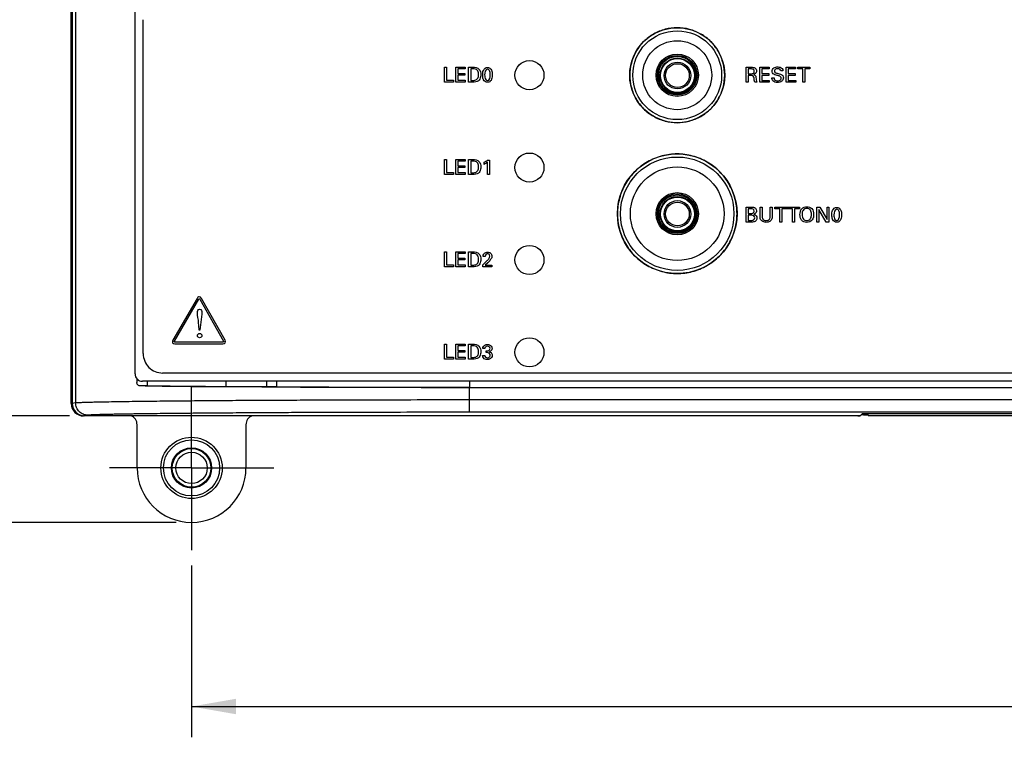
# Model space of a CAD drawing. Header units: inches. Extents: x 0 to 34, y 0 to 22.
# Tile 3 of 19: x 7.7 to 11.7, y 9.2 to 12.1. Entities that reach past the tile are written whole.
import ezdxf

# ---------------------------------------------------------------- set-up
doc = ezdxf.new("R2010")
doc.units = ezdxf.units.IN
doc.header["$LTSCALE"] = 1.87
doc.header["$MEASUREMENT"] = 0
doc.linetypes.add('CENTER', pattern=[0.6, 0.375, -0.075, 0.075, -0.075])
doc.layers.get('0').update_dxf_attribs({"linetype": 'CONTINUOUS'})
doc.layers.add('02___PRT_ALL_AXES', color=7, linetype='CONTINUOUS')
doc.layers.add('DIMENSIONS', color=7, linetype='CONTINUOUS')
doc.styles.get("Standard").update_dxf_attribs({"font": 'txt', "width": 0.8})
doc.dimstyles.new('DIMSTYLE_1', dxfattribs={"dimtxt": 0.125, "dimasz": 0.18, "dimexe": 0.125, "dimexo": 0.0625, "dimgap": 0.0625, "dimtad": 0, "dimtih": 1, "dimtoh": 1, "dimdec": 3, "dimzin": 4, "dimdsep": 46, "dimtxsty": 'STANDARD', "dimblk": '_FILLED', "dimblk1": '_FILLED', "dimblk2": '_FILLED', "dimcen": 0.09, "dimadec": 0, "dimazin": 0, "dimtp": 0.001, "dimtm": 0.001, "dimtfac": 1, "dimtdec": 3, "dimtofl": 0, "dimtmove": 0, "dimatfit": 3, "dimldrblk": '_FILLED', "dimfxl": 1, "dimtolj": 1, "dimtzin": 4, "dimarcsym": 0})

# ---------------------------------------------------------------- blocks, each defined once
blk = doc.blocks.new('_FILLED')
at = {"color": 0, "linetype": 'BYBLOCK'}
blk.add_solid([(0, 0), (-1, 0.174), (-1, -0.174)], dxfattribs=at)
blk = doc.blocks.new('*D3')
at = {"layer": 'DIMENSIONS', "color": 2, "linetype": 'CONTINUOUS'}
for p, q in [((8.4334, 12.9056), (7.0204, 12.9056)), ((7.1454, 12.9056), (7.1454, 11.8307)), ((7.1454, 10.5058), (7.1454, 11.3932)), ((7.8876, 10.5058), (7.0204, 10.5058))]:
    blk.add_line(p, q, dxfattribs=at)
at = {"layer": 'DIMENSIONS', "color": 2, "linetype": 'CONTINUOUS', "xscale": 0.18, "yscale": 0.18, "zscale": 0.18}
for p, rotation in [((7.1454, 12.9056), 90), ((7.1454, 10.5058), 270)]:
    blk.add_blockref('_FILLED', p, dxfattribs=dict(at, rotation=rotation))
at = {"layer": 'DIMENSIONS', "color": 2, "linetype": 'CONTINUOUS', "insert": (7.0454, 11.7682), "char_height": 0.125, "width": 0.7, "attachment_point": 2, "line_spacing_factor": 0.9}
blk.add_mtext('2.400\\P[60.96]', dxfattribs=at)
blk = doc.blocks.new('*D4')
at = {"layer": 'DIMENSIONS', "color": 2, "linetype": 'CONTINUOUS'}
for p, q in [((8.3835, 9.898), (8.3835, 9.2004)), ((18.1275, 9.898), (18.1275, 9.2004)), ((8.3835, 9.3254), (12.5305, 9.3254)), ((18.1275, 9.3254), (13.9805, 9.3254))]:
    blk.add_line(p, q, dxfattribs=at)
at = {"layer": 'DIMENSIONS', "color": 2, "linetype": 'CONTINUOUS', "xscale": 0.18, "yscale": 0.18, "zscale": 0.18, "rotation": 180}
blk.add_blockref('_FILLED', (8.3835, 9.3254), dxfattribs=at)
at = {"layer": 'DIMENSIONS', "color": 2, "linetype": 'CONTINUOUS', "xscale": 0.18, "yscale": 0.18, "zscale": 0.18}
blk.add_blockref('_FILLED', (18.1275, 9.3254), dxfattribs=at)
at = {"layer": 'DIMENSIONS', "color": 2, "linetype": 'CONTINUOUS', "insert": (13.2555, 9.3879), "char_height": 0.125, "width": 1.325, "attachment_point": 2, "line_spacing_factor": 0.9}
blk.add_mtext('9.744{\\Ftxt.shx;\\W1.000000;\\H0.125000; }[247.5]', dxfattribs=at)
blk = doc.blocks.new('*D5')
at = {"layer": 'DIMENSIONS', "color": 2, "linetype": 'CONTINUOUS'}
for p, q in [((8.5322, 12.9056), (6.2704, 12.9056)), ((6.3954, 12.9056), (6.3954, 11.455)), ((6.3954, 10.0731), (6.3954, 11.0175)), ((8.321, 10.0731), (6.2704, 10.0731))]:
    blk.add_line(p, q, dxfattribs=at)
at = {"layer": 'DIMENSIONS', "color": 2, "linetype": 'CONTINUOUS', "xscale": 0.18, "yscale": 0.18, "zscale": 0.18}
for p, rotation in [((6.3954, 12.9056), 90), ((6.3954, 10.0731), 270)]:
    blk.add_blockref('_FILLED', p, dxfattribs=dict(at, rotation=rotation))
at = {"layer": 'DIMENSIONS', "color": 2, "linetype": 'CONTINUOUS', "insert": (6.2954, 11.3925), "char_height": 0.125, "width": 0.7, "attachment_point": 2, "line_spacing_factor": 0.9}
blk.add_mtext('2.833\\P[71.95]', dxfattribs=at)

msp = doc.modelspace()

# ---------------------------------------------------------------- linework, layer by layer
at = {"color": 7, "linetype": 'CONTINUOUS'}
for p, q in [((7.8954, 10.555), (7.8954, 12.8473)), ((7.8995, 12.8465), (7.8995, 10.5555)), ((7.913, 12.844), (7.913, 10.558)), ((8.154, 10.676), (8.154, 12.196)), ((8.1615, 10.6568), (8.1615, 10.641)), ((18.327, 10.646), (8.184, 10.646)), ((8.2049, 10.6272), (8.2049, 10.646)), ((8.5245, 10.6241), (8.5245, 10.646)), ((8.6876, 10.646), (8.6876, 10.6231)), ((8.7285, 10.646), (8.7285, 10.6229)), ((9.5115, 10.646), (9.5115, 10.621)), ((8.1755, 10.6268), (8.1755, 10.6276)), ((8.2049, 10.6272), (8.1755, 10.6276)), ((8.6876, 10.6231), (8.5245, 10.6241)), ((8.7285, 10.6229), (8.6876, 10.6231)), ((9.5115, 10.621), (16.9995, 10.621)), ((9.5115, 10.52), (9.5115, 10.6203)), ((9.5115, 10.6203), (16.9995, 10.6203)), ((7.913, 10.558), (7.8995, 10.5555)), ((16.9995, 10.57), (9.5115, 10.57)), ((16.9995, 10.52), (9.5115, 10.52)), ((13.1448, 10.5143), (11.1162, 10.5143)), ((11.1305, 10.5063), (11.1305, 10.5143)), ((8.0178, 10.505), (7.9454, 10.505)), ((7.9622, 10.5081), (7.9501, 10.5058)), ((11.0981, 10.5058), (7.9501, 10.5058)), ((11.0882, 10.505), (8.7496, 10.505)), ((11.0981, 10.5058), (11.1062, 10.5139)), ((11.0982, 10.5054), (11.0984, 10.5055)), ((11.1116, 10.5091), (11.1116, 10.5139)), ((11.1116, 10.5091), (11.1305, 10.5091)), ((11.1305, 10.5063), (13.1305, 10.5063)), ((8.1625, 10.2941), (8.1625, 10.4694)), ((8.6045, 10.4694), (8.6045, 10.2941))]:
    msp.add_line(p, q, dxfattribs=at)
at = {"color": 40, "linetype": 'CONTINUOUS'}
for p, q in [((8.1874, 10.7582), (8.1874, 12.1139)), ((9.4108, 11.8608), (9.4108, 11.9215)), ((9.4108, 11.9215), (9.4191, 11.9215)), ((9.4191, 11.9215), (9.4191, 11.8682)), ((9.4561, 11.8608), (9.4561, 11.9215)), ((9.4561, 11.9215), (9.4943, 11.9215)), ((9.4646, 11.9143), (9.4646, 11.8954)), ((9.4943, 11.9143), (9.4646, 11.9143)), ((9.4943, 11.9215), (9.4943, 11.9143)), ((9.5086, 11.8608), (9.5086, 11.9215)), ((9.5086, 11.9215), (9.5262, 11.9215)), ((9.517, 11.9145), (9.517, 11.8676)), ((9.5271, 11.9145), (9.517, 11.9145)), ((10.6351, 11.8602), (10.6351, 11.9209)), ((10.6351, 11.9209), (10.6568, 11.9209)), ((10.6432, 11.9138), (10.6432, 11.8947)), ((10.6565, 11.9138), (10.6432, 11.9138)), ((10.6904, 11.8602), (10.6904, 11.9209)), ((10.6904, 11.9209), (10.7285, 11.9209)), ((10.6988, 11.9138), (10.6988, 11.8948)), ((10.7285, 11.9138), (10.6988, 11.9138)), ((10.7285, 11.9209), (10.7285, 11.9138)), ((10.7979, 11.8602), (10.7979, 11.9209)), ((10.7979, 11.9209), (10.836, 11.9209)), ((10.8063, 11.9138), (10.8063, 11.8948)), ((10.836, 11.9138), (10.8063, 11.9138)), ((10.836, 11.9209), (10.836, 11.9138)), ((10.8447, 11.9138), (10.8447, 11.9209)), ((10.8447, 11.9209), (10.8938, 11.9209)), ((10.8651, 11.9138), (10.8447, 11.9138)), ((10.8651, 11.8602), (10.8651, 11.9138)), ((10.8734, 11.9138), (10.8734, 11.8602)), ((10.8938, 11.9138), (10.8734, 11.9138)), ((10.8938, 11.9209), (10.8938, 11.9138)), ((9.4646, 11.8954), (9.4928, 11.8954)), ((9.4646, 11.8883), (9.4646, 11.8682)), ((9.4928, 11.8883), (9.4646, 11.8883)), ((9.4928, 11.8954), (9.4928, 11.8883)), ((10.6432, 11.8947), (10.6565, 11.8947)), ((10.6434, 11.8876), (10.6434, 11.8602)), ((10.654, 11.8876), (10.6434, 11.8876)), ((10.6988, 11.8948), (10.7271, 11.8948)), ((10.6988, 11.8878), (10.6988, 11.8676)), ((10.7271, 11.8878), (10.6988, 11.8878)), ((10.7271, 11.8948), (10.7271, 11.8878)), ((10.7401, 11.8779), (10.7489, 11.8779)), ((10.7849, 11.9058), (10.7761, 11.9058)), ((10.8063, 11.8948), (10.8346, 11.8948)), ((10.8063, 11.8878), (10.8063, 11.8676)), ((10.8346, 11.8878), (10.8063, 11.8878)), ((10.8346, 11.8948), (10.8346, 11.8878)), ((9.4474, 11.8608), (9.4108, 11.8608)), ((9.4191, 11.8682), (9.4474, 11.8682)), ((9.4474, 11.8682), (9.4474, 11.8608)), ((9.4949, 11.8608), (9.4561, 11.8608)), ((9.4646, 11.8682), (9.4949, 11.8682)), ((9.4949, 11.8682), (9.4949, 11.8608)), ((9.5256, 11.8608), (9.5086, 11.8608)), ((9.517, 11.8676), (9.5252, 11.8676)), ((10.6434, 11.8602), (10.6351, 11.8602)), ((10.6791, 11.8602), (10.6701, 11.8602)), ((10.7292, 11.8602), (10.6904, 11.8602)), ((10.6988, 11.8676), (10.7292, 11.8676)), ((10.7292, 11.8676), (10.7292, 11.8602)), ((10.8367, 11.8602), (10.7979, 11.8602)), ((10.8063, 11.8676), (10.8367, 11.8676)), ((10.8367, 11.8676), (10.8367, 11.8602)), ((10.8734, 11.8602), (10.8651, 11.8602)), ((9.4108, 11.4858), (9.4108, 11.5465)), ((9.4108, 11.5465), (9.4191, 11.5465)), ((9.4191, 11.5465), (9.4191, 11.4932)), ((9.4561, 11.4858), (9.4561, 11.5465)), ((9.4561, 11.5465), (9.4943, 11.5465)), ((9.4646, 11.5393), (9.4646, 11.5204)), ((9.4943, 11.5393), (9.4646, 11.5393)), ((9.4646, 11.5204), (9.4928, 11.5204)), ((9.4928, 11.5204), (9.4928, 11.5134)), ((9.4943, 11.5465), (9.4943, 11.5393)), ((9.5086, 11.4858), (9.5086, 11.5465)), ((9.5086, 11.5465), (9.5262, 11.5465)), ((9.517, 11.5395), (9.517, 11.4927)), ((9.5271, 11.5395), (9.517, 11.5395)), ((9.5712, 11.5264), (9.5712, 11.5348)), ((9.5847, 11.4858), (9.5847, 11.5348)), ((9.5853, 11.544), (9.5928, 11.544)), ((9.5928, 11.544), (9.5928, 11.4858)), ((9.4474, 11.4858), (9.4108, 11.4858)), ((9.4191, 11.4932), (9.4474, 11.4932)), ((9.4474, 11.4932), (9.4474, 11.4858)), ((9.4949, 11.4858), (9.4561, 11.4858)), ((9.4646, 11.5134), (9.4646, 11.4932)), ((9.4928, 11.5134), (9.4646, 11.5134)), ((9.4646, 11.4932), (9.4949, 11.4932)), ((9.4949, 11.4932), (9.4949, 11.4858)), ((9.5256, 11.4858), (9.5086, 11.4858)), ((9.517, 11.4927), (9.5252, 11.4927)), ((9.5928, 11.4858), (9.5847, 11.4858)), ((10.6358, 11.2924), (10.6358, 11.3531)), ((10.6358, 11.3531), (10.6575, 11.3531)), ((10.644, 11.3462), (10.644, 11.3274)), ((10.6561, 11.3462), (10.644, 11.3462)), ((10.644, 11.3274), (10.6558, 11.3274)), ((10.644, 11.3202), (10.644, 11.2992)), ((10.6587, 11.3202), (10.644, 11.3202)), ((10.6918, 11.3161), (10.6918, 11.3531)), ((10.6918, 11.3531), (10.7002, 11.3531)), ((10.7002, 11.3531), (10.7002, 11.3155)), ((10.7332, 11.3158), (10.7332, 11.3531)), ((10.7332, 11.3531), (10.7414, 11.3531)), ((10.7414, 11.3531), (10.7414, 11.3157)), ((10.7512, 11.3459), (10.7512, 11.3531)), ((10.7512, 11.3531), (10.8003, 11.3531)), ((10.7716, 11.3459), (10.7512, 11.3459)), ((10.7716, 11.2924), (10.7716, 11.3459)), ((10.7799, 11.3459), (10.7799, 11.2924)), ((10.8003, 11.3459), (10.7799, 11.3459)), ((10.8003, 11.3531), (10.8003, 11.3459)), ((10.8026, 11.3459), (10.8026, 11.3531)), ((10.8026, 11.3531), (10.8517, 11.3531)), ((10.823, 11.3459), (10.8026, 11.3459)), ((10.823, 11.2924), (10.823, 11.3459)), ((10.8313, 11.3459), (10.8313, 11.2924)), ((10.8517, 11.3459), (10.8313, 11.3459)), ((10.8517, 11.3531), (10.8517, 11.3459)), ((10.9224, 11.2924), (10.9224, 11.3531)), ((10.9224, 11.3531), (10.9341, 11.3531)), ((10.9301, 11.3439), (10.9301, 11.2924)), ((10.9609, 11.2924), (10.9301, 11.3439)), ((10.9341, 11.3531), (10.964, 11.3029)), ((10.964, 11.3029), (10.964, 11.3531)), ((10.964, 11.3531), (10.9717, 11.3531)), ((10.9717, 11.3531), (10.9717, 11.2924)), ((10.658, 11.2924), (10.6358, 11.2924)), ((10.644, 11.2992), (10.6584, 11.2992)), ((10.7799, 11.2924), (10.7716, 11.2924)), ((10.8313, 11.2924), (10.823, 11.2924)), ((10.9301, 11.2924), (10.9224, 11.2924)), ((10.9717, 11.2924), (10.9609, 11.2924)), ((9.4108, 11.1108), (9.4108, 11.1715)), ((9.4108, 11.1715), (9.4191, 11.1715)), ((9.4191, 11.1715), (9.4191, 11.1182)), ((9.4561, 11.1108), (9.4561, 11.1715)), ((9.4561, 11.1715), (9.4943, 11.1715)), ((9.4646, 11.1643), (9.4646, 11.1454)), ((9.4943, 11.1643), (9.4646, 11.1643)), ((9.4943, 11.1715), (9.4943, 11.1643)), ((9.5086, 11.1108), (9.5086, 11.1715)), ((9.5086, 11.1715), (9.5262, 11.1715)), ((9.517, 11.1645), (9.517, 11.1177)), ((9.5271, 11.1645), (9.517, 11.1645)), ((9.4191, 11.1182), (9.4474, 11.1182)), ((9.4474, 11.1182), (9.4474, 11.1108)), ((9.4646, 11.1454), (9.4928, 11.1454)), ((9.4646, 11.1384), (9.4646, 11.1182)), ((9.4928, 11.1384), (9.4646, 11.1384)), ((9.4646, 11.1182), (9.4949, 11.1182)), ((9.4928, 11.1454), (9.4928, 11.1384)), ((9.4949, 11.1182), (9.4949, 11.1108)), ((9.517, 11.1177), (9.5252, 11.1177)), ((9.5664, 11.1184), (9.5816, 11.1334)), ((9.5664, 11.1108), (9.5664, 11.1184)), ((9.5761, 11.1531), (9.5672, 11.1531)), ((9.5859, 11.1271), (9.5757, 11.1174)), ((9.5757, 11.1174), (9.6034, 11.1174)), ((9.6034, 11.1174), (9.6034, 11.1108)), ((9.4474, 11.1108), (9.4108, 11.1108)), ((9.4949, 11.1108), (9.4561, 11.1108)), ((9.5256, 11.1108), (9.5086, 11.1108)), ((9.6034, 11.1108), (9.5664, 11.1108)), ((8.4059, 10.9826), (8.3073, 10.8132)), ((8.3141, 10.8092), (8.4126, 10.9788)), ((8.4171, 10.9787), (8.5133, 10.8093)), ((8.5202, 10.8132), (8.4239, 10.9826)), ((8.425, 10.919), (8.4174, 10.854)), ((8.4151, 10.854), (8.4136, 10.8723)), ((8.4174, 10.854), (8.4151, 10.854)), ((8.511, 10.8053), (8.3163, 10.8053)), ((8.3163, 10.7975), (8.511, 10.7975)), ((9.4108, 10.7358), (9.4108, 10.7965)), ((9.4108, 10.7965), (9.4191, 10.7965)), ((9.4191, 10.7965), (9.4191, 10.7432)), ((9.4561, 10.7358), (9.4561, 10.7965)), ((9.4561, 10.7965), (9.4943, 10.7965)), ((9.4943, 10.7965), (9.4943, 10.7893)), ((9.5086, 10.7358), (9.5086, 10.7965)), ((9.5086, 10.7965), (9.5262, 10.7965)), ((9.4646, 10.7893), (9.4646, 10.7704)), ((9.4943, 10.7893), (9.4646, 10.7893)), ((9.4646, 10.7704), (9.4928, 10.7704)), ((9.4646, 10.7634), (9.4646, 10.7432)), ((9.4928, 10.7634), (9.4646, 10.7634)), ((9.4928, 10.7704), (9.4928, 10.7634)), ((9.517, 10.7895), (9.517, 10.7427)), ((9.5271, 10.7895), (9.517, 10.7895)), ((9.5746, 10.7792), (9.5661, 10.7792)), ((9.5798, 10.7623), (9.5798, 10.7691)), ((9.4474, 10.7358), (9.4108, 10.7358)), ((9.4191, 10.7432), (9.4474, 10.7432)), ((9.4474, 10.7432), (9.4474, 10.7358)), ((9.4949, 10.7358), (9.4561, 10.7358)), ((9.4646, 10.7432), (9.4949, 10.7432)), ((9.4949, 10.7432), (9.4949, 10.7358)), ((9.5256, 10.7358), (9.5086, 10.7358)), ((9.517, 10.7427), (9.5252, 10.7427)), ((9.5651, 10.7507), (9.574, 10.7507)), ((18.2464, 10.6794), (8.2662, 10.6794))]:
    msp.add_line(p, q, dxfattribs=at)
at = {"color": 7, "linetype": 'CONTINUOUS'}
for centre, radius in [((10.3555, 11.8885), 0.1928), ((10.3555, 11.8885), 0.14), ((10.3555, 11.8885), 0.086), ((10.3555, 11.8885), 0.0806), ((10.3555, 11.8885), 0.0763), ((10.3564, 11.887), 0.0709), ((10.3564, 11.887), 0.0689), ((10.3564, 11.887), 0.0542), ((10.3564, 11.887), 0.0483), ((10.3555, 11.326), 0.2428), ((10.3555, 11.326), 0.19), ((10.3555, 11.326), 0.086), ((10.3555, 11.326), 0.0806), ((10.3555, 11.326), 0.0763), ((10.3564, 11.325), 0.0709), ((10.3564, 11.325), 0.0689), ((10.3564, 11.325), 0.0542), ((10.3564, 11.325), 0.0483), ((8.3835, 10.2941), 0.1244), ((8.3835, 10.2941), 0.114), ((8.3835, 10.2941), 0.0817), ((8.3835, 10.2941), 0.0787), ((8.3835, 10.2941), 0.0785), ((8.3835, 10.2941), 0.0638)]:
    msp.add_circle(centre, radius, dxfattribs=at)
at = {"color": 40, "linetype": 'CONTINUOUS'}
for centre in [(9.7555, 11.8885), (9.7555, 11.5135), (9.7555, 11.1385), (9.7555, 10.7635)]:
    msp.add_circle(centre, 0.0591, dxfattribs=at)
for centre, radius, start, end in [((10.3587, 11.8806), 0.201, 104.9616, 119.4711), ((10.3523, 11.8807), 0.201, 60.1989, 74.8432), ((10.3634, 11.8853), 0.201, 150.1987, 164.8431), ((10.3476, 11.8853), 0.201, 14.9617, 29.4712), ((10.3634, 11.8917), 0.201, 194.9618, 209.4713), ((10.3476, 11.8917), 0.201, 330.1989, 344.8432), ((10.3587, 11.8964), 0.201, 240.1988, 254.8431), ((10.3523, 11.8964), 0.201, 284.9618, 299.4713), ((10.3595, 11.3161), 0.2531, 104.9617, 119.4712), ((10.3515, 11.3161), 0.2531, 60.1988, 74.8432), ((10.3654, 11.322), 0.2531, 150.1987, 164.8431), ((10.3456, 11.322), 0.2531, 14.9618, 29.4713), ((10.3654, 11.3301), 0.2531, 194.9617, 209.4712), ((10.3456, 11.3301), 0.2531, 330.1988, 344.8431), ((10.3595, 11.3359), 0.2531, 240.1988, 254.8431), ((10.3514, 11.3359), 0.2531, 284.9617, 299.4712), ((8.2661, 10.7581), 0.0787, 179.9672, 270.0328)]:
    msp.add_arc(centre, radius, start, end, dxfattribs=at)
at = {"color": 7, "linetype": 'CONTINUOUS'}
for centre, radius, start, end in [((8.184, 10.676), 0.03, 179.9995, 270.0005), ((8.9613, 72.7983), 62.1757, 269.302978, 269.597448), ((9.5008, 165.9847), 155.3636, 269.715176, 270.003941), ((8.3835, 10.2941), 0.221, 180, 360)]:
    msp.add_arc(centre, radius, start, end, dxfattribs=at)
for centre, major_axis, ratio, start_param, end_param in [((7.9454, 10.5551), (0.0354, 0.0354), 0.998783, 8.639989, 10.209567), ((7.9504, 10.5559), (0.0501, 0.0093), 0.982029, 2.962087, 4.526402), ((11.1162, 10.5139), (0.01, 0), 0.034921, 1.570796, 3.106686), ((8.1231, 10.4694), (0.0279, 0.0279), 0.998783, -0.784789, 0.400007), ((8.6439, 10.4694), (-0.0279, 0.0279), 0.998783, -0.400007, 0.784789), ((11.0882, 10.5054), (0.01, 0), 0.034921, -1.570796, -0.034907), ((11.1116, 10.5087), (0.01, 0), 0.034921, 7.853982, 8.877776)]:
    msp.add_ellipse(centre, major_axis=major_axis, ratio=ratio, start_param=start_param, end_param=end_param, dxfattribs=at)
at = {"color": 40, "linetype": 'CONTINUOUS'}
for points in [[(10.3555, 12.0813), (10.3393, 12.0813), (10.3229, 12.0791), (10.3068, 12.0748)], [(10.4048, 12.0746), (10.3886, 12.079), (10.3719, 12.0813), (10.3555, 12.0813)], [(10.2598, 12.0556), (10.2452, 12.0473), (10.2315, 12.0372), (10.2196, 12.0253)], [(10.4923, 12.0244), (10.4804, 12.0364), (10.4668, 12.0467), (10.4522, 12.0551)], [(10.2196, 12.0253), (10.2076, 12.0134), (10.1973, 11.9998), (10.189, 11.9852)], [(10.5226, 11.9842), (10.5143, 11.9989), (10.5041, 12.0125), (10.4923, 12.0244)], [(9.5262, 11.9215), (9.5347, 11.9215), (9.5451, 11.9201), (9.5506, 11.9136)], [(9.5432, 11.9092), (9.5394, 11.9134), (9.5328, 11.9145), (9.5271, 11.9145)], [(9.5506, 11.9136), (9.5559, 11.9075), (9.5581, 11.8987), (9.5581, 11.8906)], [(9.5852, 11.9134), (9.5764, 11.9134), (9.5737, 11.8984), (9.5737, 11.8896)], [(10.1694, 11.9379), (10.165, 11.9216), (10.1627, 11.905), (10.1627, 11.8885)], [(10.5483, 11.8885), (10.5483, 11.9047), (10.5461, 11.9212), (10.5418, 11.9372)], [(10.6568, 11.9209), (10.6615, 11.9209), (10.6668, 11.9206), (10.6708, 11.918)], [(10.6708, 11.918), (10.6747, 11.9156), (10.6775, 11.9104), (10.6775, 11.9057)], [(10.7761, 11.9058), (10.7758, 11.911), (10.7686, 11.915), (10.7633, 11.915)], [(10.7641, 11.9221), (10.7701, 11.9221), (10.7771, 11.9206), (10.7812, 11.9161)], [(10.7812, 11.9161), (10.7836, 11.9134), (10.7846, 11.9094), (10.7849, 11.9058)], [(9.5851, 11.8666), (9.5937, 11.8666), (9.5965, 11.8811), (9.5965, 11.8898)], [(10.1627, 11.8885), (10.1627, 11.8723), (10.1649, 11.8559), (10.1692, 11.8398)], [(10.5416, 11.8392), (10.546, 11.8554), (10.5483, 11.8721), (10.5483, 11.8885)], [(10.6565, 11.8947), (10.6592, 11.8947), (10.6622, 11.8947), (10.6645, 11.8961)], [(10.6645, 11.8961), (10.6671, 11.8976), (10.6686, 11.901), (10.6686, 11.904)], [(10.6732, 11.8949), (10.6713, 11.893), (10.6687, 11.8917), (10.666, 11.891)], [(10.6701, 11.8602), (10.6684, 11.8653), (10.668, 11.8708), (10.6673, 11.8762)], [(10.6775, 11.9057), (10.6775, 11.9018), (10.6759, 11.8976), (10.6732, 11.8949)], [(10.6753, 11.8793), (10.6761, 11.8728), (10.6769, 11.8663), (10.6791, 11.8602)], [(10.7436, 11.8656), (10.741, 11.869), (10.7401, 11.8737), (10.7401, 11.8779)], [(10.7473, 11.8924), (10.7435, 11.8949), (10.741, 11.8998), (10.741, 11.9043)], [(9.5252, 11.8676), (9.5306, 11.8676), (9.5368, 11.8678), (9.5411, 11.871)], [(9.548, 11.8657), (9.5422, 11.8608), (9.5333, 11.8608), (9.5256, 11.8608)], [(9.585, 11.8596), (9.5789, 11.8596), (9.5721, 11.8638), (9.5694, 11.8692)], [(9.5966, 11.864), (9.5936, 11.8612), (9.5891, 11.8596), (9.585, 11.8596)], [(10.7625, 11.8587), (10.7558, 11.8587), (10.7478, 11.8604), (10.7436, 11.8656)], [(10.1884, 11.7929), (10.1967, 11.7782), (10.2069, 11.7646), (10.2187, 11.7526)], [(10.4914, 11.7518), (10.5034, 11.7636), (10.5136, 11.7772), (10.522, 11.7918)], [(10.2187, 11.7526), (10.2306, 11.7406), (10.2442, 11.7304), (10.2588, 11.722)], [(10.4512, 11.7214), (10.4658, 11.7297), (10.4795, 11.7399), (10.4914, 11.7518)], [(10.3062, 11.7024), (10.3224, 11.698), (10.3391, 11.6957), (10.3555, 11.6957)], [(10.3555, 11.6957), (10.3717, 11.6957), (10.3881, 11.6979), (10.4042, 11.7022)], [(10.3555, 11.5688), (10.3351, 11.5688), (10.3144, 11.566), (10.2942, 11.5606)], [(10.4176, 11.5604), (10.3972, 11.5659), (10.3762, 11.5688), (10.3555, 11.5688)], [(9.5262, 11.5465), (9.5347, 11.5465), (9.5451, 11.5451), (9.5506, 11.5386)], [(9.5432, 11.5342), (9.5394, 11.5384), (9.5328, 11.5395), (9.5271, 11.5395)], [(9.5506, 11.5386), (9.5559, 11.5325), (9.5581, 11.5237), (9.5581, 11.5156)], [(9.5712, 11.5348), (9.5762, 11.5374), (9.581, 11.5404), (9.5853, 11.544)], [(9.5847, 11.5348), (9.5806, 11.5314), (9.576, 11.5287), (9.5712, 11.5264)], [(10.235, 11.5365), (10.2165, 11.526), (10.1994, 11.5132), (10.1843, 11.4982)], [(10.5277, 11.4972), (10.5128, 11.5122), (10.4957, 11.5252), (10.4772, 11.5357)], [(9.5252, 11.4927), (9.5306, 11.4927), (9.5368, 11.4928), (9.5411, 11.496)], [(9.548, 11.4907), (9.5422, 11.4858), (9.5333, 11.4858), (9.5256, 11.4858)], [(10.1843, 11.4982), (10.1693, 11.4833), (10.1563, 11.4662), (10.1458, 11.4478)], [(10.5659, 11.4465), (10.5555, 11.465), (10.5427, 11.4821), (10.5277, 11.4972)], [(10.1211, 11.3882), (10.1156, 11.3677), (10.1127, 11.3467), (10.1127, 11.326)], [(10.5983, 11.326), (10.5983, 11.3464), (10.5955, 11.3671), (10.5901, 11.3873)], [(10.8617, 11.3465), (10.8667, 11.3519), (10.8747, 11.3547), (10.882, 11.3547)], [(10.1127, 11.326), (10.1127, 11.3056), (10.1155, 11.2849), (10.1209, 11.2647)], [(10.5899, 11.2639), (10.5954, 11.2843), (10.5983, 11.3053), (10.5983, 11.326)], [(10.6575, 11.3531), (10.6629, 11.3531), (10.6691, 11.3524), (10.6729, 11.3486)], [(10.6703, 11.3097), (10.6703, 11.3149), (10.6639, 11.3202), (10.6587, 11.3202)], [(10.6729, 11.3486), (10.6757, 11.3459), (10.6771, 11.3417), (10.6771, 11.3378)], [(10.8539, 11.3223), (10.8539, 11.3308), (10.8559, 11.3403), (10.8617, 11.3465)], [(10.8627, 11.3228), (10.8627, 11.3162), (10.8639, 11.3088), (10.8681, 11.3036)], [(11.0032, 11.345), (10.9944, 11.345), (10.9917, 11.33), (10.9917, 11.3212)], [(11.003, 11.2982), (11.0116, 11.2982), (11.0145, 11.3128), (11.0145, 11.3214)], [(10.6717, 11.2951), (10.6678, 11.2926), (10.6626, 11.2924), (10.658, 11.2924)], [(10.6584, 11.2992), (10.6637, 11.2992), (10.6703, 11.3044), (10.6703, 11.3097)], [(10.7029, 11.3046), (10.7059, 11.3005), (10.7118, 11.2986), (10.7168, 11.2986)], [(10.8681, 11.3036), (10.8712, 11.2999), (10.8767, 11.2981), (10.8816, 11.2981)], [(10.8816, 11.2981), (10.8864, 11.2981), (10.8919, 11.2999), (10.895, 11.3036)], [(11.0029, 11.2912), (10.9968, 11.2912), (10.9901, 11.2954), (10.9874, 11.3009)], [(11.0146, 11.2956), (11.0115, 11.2928), (11.0071, 11.2912), (11.0029, 11.2912)], [(10.1451, 11.2055), (10.1555, 11.1871), (10.1683, 11.1699), (10.1833, 11.1549)], [(10.5267, 11.1538), (10.5417, 11.1688), (10.5547, 11.1859), (10.5652, 11.2043)], [(9.5262, 11.1715), (9.5347, 11.1715), (9.5451, 11.1701), (9.5506, 11.1636)], [(9.5432, 11.1592), (9.5394, 11.1634), (9.5328, 11.1645), (9.5271, 11.1645)], [(9.5506, 11.1636), (9.5559, 11.1575), (9.5581, 11.1487), (9.5581, 11.1406)], [(9.5726, 11.1659), (9.576, 11.1687), (9.5808, 11.1701), (9.5852, 11.1701)], [(10.1833, 11.1549), (10.1982, 11.1398), (10.2153, 11.1269), (10.2338, 11.1163)], [(9.5252, 11.1177), (9.5306, 11.1177), (9.5368, 11.1178), (9.5411, 11.121)], [(9.548, 11.1157), (9.5422, 11.1108), (9.5333, 11.1108), (9.5256, 11.1108)], [(9.5816, 11.1334), (9.5848, 11.1365), (9.588, 11.1398), (9.5906, 11.1434)], [(9.5967, 11.1385), (9.5934, 11.1344), (9.5896, 11.1308), (9.5859, 11.1271)], [(9.5906, 11.1434), (9.5928, 11.1464), (9.5949, 11.15), (9.5949, 11.1538)], [(10.476, 11.1156), (10.4945, 11.126), (10.5116, 11.1389), (10.5267, 11.1538)], [(10.2934, 11.0916), (10.3138, 11.0861), (10.3348, 11.0832), (10.3555, 11.0832)], [(10.3555, 11.0832), (10.3759, 11.0832), (10.3966, 11.086), (10.4168, 11.0914)], [(8.415, 10.9886), (8.4113, 10.9887), (8.4077, 10.9858), (8.4059, 10.9826)], [(8.4126, 10.9788), (8.4132, 10.9797), (8.4139, 10.9808), (8.415, 10.9808)], [(8.4239, 10.9826), (8.4221, 10.9857), (8.4186, 10.9886), (8.415, 10.9886)], [(8.415, 10.9808), (8.416, 10.9808), (8.4166, 10.9796), (8.4171, 10.9787)], [(8.4074, 10.9246), (8.4074, 10.9301), (8.4106, 10.9388), (8.4162, 10.9388)], [(8.4074, 10.8313), (8.4074, 10.8356), (8.4121, 10.8404), (8.4164, 10.8404)], [(8.4164, 10.8404), (8.4207, 10.8404), (8.4257, 10.8356), (8.4257, 10.8313)], [(8.3073, 10.8132), (8.3055, 10.8101), (8.3048, 10.8055), (8.3066, 10.8024)], [(8.3066, 10.8024), (8.3084, 10.7992), (8.3127, 10.7975), (8.3163, 10.7975)], [(8.3134, 10.8063), (8.3129, 10.8072), (8.3135, 10.8084), (8.3141, 10.8092)], [(8.3163, 10.8053), (8.3153, 10.8053), (8.3139, 10.8054), (8.3134, 10.8063)], [(8.4164, 10.8226), (8.4122, 10.8226), (8.4074, 10.8271), (8.4074, 10.8313)], [(8.4257, 10.8313), (8.4257, 10.8271), (8.4206, 10.8226), (8.4164, 10.8226)], [(8.514, 10.8063), (8.5134, 10.8054), (8.512, 10.8053), (8.511, 10.8053)], [(8.511, 10.7975), (8.5146, 10.7975), (8.5189, 10.7992), (8.5207, 10.8024)], [(8.5133, 10.8093), (8.5139, 10.8084), (8.5145, 10.8072), (8.514, 10.8063)], [(8.5207, 10.8024), (8.5225, 10.8055), (8.522, 10.8101), (8.5202, 10.8132)], [(9.5262, 10.7965), (9.5347, 10.7965), (9.5451, 10.7951), (9.5506, 10.7886)], [(9.5432, 10.7842), (9.5394, 10.7884), (9.5328, 10.7895), (9.5271, 10.7895)], [(9.5506, 10.7886), (9.5559, 10.7825), (9.5581, 10.7737), (9.5581, 10.7656)], [(9.5879, 10.7618), (9.5853, 10.7624), (9.5825, 10.7623), (9.5798, 10.7623)], [(9.5954, 10.7792), (9.5954, 10.7838), (9.5897, 10.7883), (9.5851, 10.7883)], [(9.5963, 10.7516), (9.5963, 10.756), (9.5923, 10.7609), (9.5879, 10.7618)], [(9.5252, 10.7427), (9.5306, 10.7427), (9.5368, 10.7428), (9.5411, 10.746)], [(9.548, 10.7407), (9.5422, 10.7358), (9.5333, 10.7358), (9.5256, 10.7358)], [(9.5686, 10.7404), (9.5662, 10.7431), (9.5652, 10.7471), (9.5651, 10.7507)], [(9.5846, 10.7343), (9.5789, 10.7343), (9.5723, 10.7361), (9.5686, 10.7404)], [(9.574, 10.7507), (9.574, 10.746), (9.58, 10.7412), (9.5847, 10.7412)], [(8.154, 10.676), (8.154, 10.6722), (8.1548, 10.6682), (8.1564, 10.6646)], [(8.1564, 10.6646), (8.1579, 10.6609), (8.16, 10.6576), (8.1628, 10.6548)], [(8.1628, 10.6548), (8.1656, 10.652), (8.169, 10.6498), (8.1726, 10.6483)], [(8.1726, 10.6483), (8.1763, 10.6468), (8.1802, 10.646), (8.184, 10.646)]]:
    msp.add_open_spline(points, degree=3, dxfattribs=at)
for points, knots in [([(9.5656, 11.8892), (9.5656, 11.8955), (9.5655, 11.9091), (9.5782, 11.9202), (9.5851, 11.9202)], [0, 0, 0, 0, 0.477814, 1, 1, 1, 1]), ([(9.5851, 11.9202), (9.5916, 11.9202), (9.6046, 11.9105), (9.6047, 11.8969), (9.6047, 11.8905)], [0, 0, 0, 0, 0.504, 1, 1, 1, 1]), ([(9.5965, 11.8898), (9.5965, 11.893), (9.5968, 11.9014), (9.5911, 11.9134), (9.5852, 11.9134)], [0, 0, 0, 0, 0.351666, 1, 1, 1, 1]), ([(10.6686, 11.904), (10.6686, 11.9073), (10.6653, 11.9138), (10.659, 11.9138), (10.6565, 11.9138)], [0, 0, 0, 0, 0.570472, 1, 1, 1, 1]), ([(10.741, 11.9043), (10.741, 11.9095), (10.7473, 11.9204), (10.7586, 11.9221), (10.7641, 11.9221)], [0, 0, 0, 0, 0.483197, 1, 1, 1, 1]), ([(10.7633, 11.915), (10.7614, 11.915), (10.7556, 11.9148), (10.7499, 11.9092), (10.7499, 11.9052)], [0, 0, 0, 0, 0.321078, 1, 1, 1, 1]), ([(9.5411, 11.871), (9.5429, 11.8724), (9.5478, 11.8778), (9.5491, 11.8854), (9.5491, 11.8903)], [0, 0, 0, 0, 0.312973, 1, 1, 1, 1]), ([(9.5491, 11.8903), (9.5491, 11.8913), (9.5489, 11.8979), (9.547, 11.905), (9.5432, 11.9092)], [0, 0, 0, 0, 0.151984, 1, 1, 1, 1]), ([(9.5581, 11.8906), (9.5581, 11.8876), (9.5573, 11.8786), (9.5528, 11.8696), (9.548, 11.8657)], [0, 0, 0, 0, 0.326841, 1, 1, 1, 1]), ([(9.5694, 11.8692), (9.5689, 11.8703), (9.5662, 11.8766), (9.5656, 11.8836), (9.5656, 11.8892)], [0, 0, 0, 0, 0.175135, 1, 1, 1, 1]), ([(9.5737, 11.8896), (9.5737, 11.8866), (9.5735, 11.8783), (9.5792, 11.8666), (9.5851, 11.8666)], [0, 0, 0, 0, 0.339327, 1, 1, 1, 1]), ([(9.6047, 11.8905), (9.6047, 11.8874), (9.6044, 11.8782), (9.6012, 11.8683), (9.5966, 11.864)], [0, 0, 0, 0, 0.330239, 1, 1, 1, 1]), ([(10.6673, 11.8762), (10.6669, 11.8794), (10.6656, 11.8873), (10.6575, 11.8876), (10.654, 11.8876)], [0, 0, 0, 0, 0.47934, 1, 1, 1, 1]), ([(10.666, 11.891), (10.6695, 11.8901), (10.6745, 11.8862), (10.6751, 11.8809), (10.6753, 11.8793)], [0, 0, 0, 0, 0.686702, 1, 1, 1, 1]), ([(10.7638, 11.887), (10.7617, 11.8875), (10.7562, 11.8889), (10.7503, 11.8903), (10.7473, 11.8924)], [0, 0, 0, 0, 0.358267, 1, 1, 1, 1]), ([(10.7489, 11.8779), (10.749, 11.8753), (10.7503, 11.8675), (10.7591, 11.8659), (10.7635, 11.8659)], [0, 0, 0, 0, 0.373126, 1, 1, 1, 1]), ([(10.7499, 11.9052), (10.7499, 11.9019), (10.7544, 11.8974), (10.7592, 11.8966), (10.7608, 11.8962)], [0, 0, 0, 0, 0.659695, 1, 1, 1, 1]), ([(10.7608, 11.8962), (10.7637, 11.8954), (10.7703, 11.8937), (10.7772, 11.8919), (10.7804, 11.8898)], [0, 0, 0, 0, 0.43364, 1, 1, 1, 1]), ([(10.7865, 11.8777), (10.7865, 11.8727), (10.7811, 11.861), (10.7687, 11.8587), (10.7625, 11.8587)], [0, 0, 0, 0, 0.443294, 1, 1, 1, 1]), ([(10.7635, 11.8659), (10.7661, 11.8659), (10.7727, 11.8663), (10.7777, 11.8729), (10.7777, 11.8767)], [0, 0, 0, 0, 0.395815, 1, 1, 1, 1]), ([(10.7777, 11.8767), (10.7777, 11.8807), (10.7713, 11.8856), (10.7657, 11.8865), (10.7638, 11.887)], [0, 0, 0, 0, 0.667322, 1, 1, 1, 1]), ([(10.7804, 11.8898), (10.7817, 11.889), (10.7852, 11.8858), (10.7865, 11.8808), (10.7865, 11.8777)], [0, 0, 0, 0, 0.325612, 1, 1, 1, 1]), ([(9.5411, 11.496), (9.5429, 11.4974), (9.5478, 11.5028), (9.5491, 11.5104), (9.5491, 11.5153)], [0, 0, 0, 0, 0.313067, 1, 1, 1, 1]), ([(9.5491, 11.5153), (9.5491, 11.5163), (9.5489, 11.5229), (9.547, 11.53), (9.5432, 11.5342)], [0, 0, 0, 0, 0.152133, 1, 1, 1, 1]), ([(9.5581, 11.5156), (9.5581, 11.5126), (9.5573, 11.5036), (9.5528, 11.4946), (9.548, 11.4907)], [0, 0, 0, 0, 0.326943, 1, 1, 1, 1]), ([(10.882, 11.3547), (10.8892, 11.3547), (10.9061, 11.3489), (10.9094, 11.3315), (10.9094, 11.3233)], [0, 0, 0, 0, 0.467303, 1, 1, 1, 1]), ([(10.6558, 11.3274), (10.6568, 11.3274), (10.6623, 11.3273), (10.6684, 11.3326), (10.6684, 11.337)], [0, 0, 0, 0, 0.192497, 1, 1, 1, 1]), ([(10.6684, 11.337), (10.6684, 11.3401), (10.6651, 11.3466), (10.6588, 11.3462), (10.6561, 11.3462)], [0, 0, 0, 0, 0.53488, 1, 1, 1, 1]), ([(10.6771, 11.3378), (10.6771, 11.3357), (10.6763, 11.3294), (10.6706, 11.3254), (10.6669, 11.3241)], [0, 0, 0, 0, 0.349501, 1, 1, 1, 1]), ([(10.6669, 11.3241), (10.668, 11.3238), (10.6745, 11.3219), (10.679, 11.3144), (10.679, 11.3089)], [0, 0, 0, 0, 0.178405, 1, 1, 1, 1]), ([(10.6953, 11.3008), (10.6948, 11.3015), (10.6921, 11.306), (10.6918, 11.3117), (10.6918, 11.3161)], [0, 0, 0, 0, 0.165156, 1, 1, 1, 1]), ([(10.7002, 11.3155), (10.7002, 11.3141), (10.7004, 11.3103), (10.7015, 11.3065), (10.7029, 11.3046)], [0, 0, 0, 0, 0.369223, 1, 1, 1, 1]), ([(10.7168, 11.2986), (10.7221, 11.2986), (10.7325, 11.3027), (10.7332, 11.3123), (10.7332, 11.3158)], [0, 0, 0, 0, 0.603777, 1, 1, 1, 1]), ([(10.7414, 11.3157), (10.7414, 11.3146), (10.7413, 11.309), (10.7393, 11.3031), (10.7364, 11.2995)], [0, 0, 0, 0, 0.179527, 1, 1, 1, 1]), ([(10.8813, 11.2909), (10.8735, 11.2909), (10.8563, 11.2975), (10.8539, 11.3147), (10.8539, 11.3223)], [0, 0, 0, 0, 0.50793, 1, 1, 1, 1]), ([(10.8821, 11.3476), (10.8763, 11.3476), (10.8636, 11.3415), (10.8627, 11.3287), (10.8627, 11.3228)], [0, 0, 0, 0, 0.496619, 1, 1, 1, 1]), ([(10.9094, 11.3233), (10.9094, 11.3156), (10.907, 11.2982), (10.8894, 11.2909), (10.8813, 11.2909)], [0, 0, 0, 0, 0.485915, 1, 1, 1, 1]), ([(10.9005, 11.3234), (10.9005, 11.3293), (10.8997, 11.342), (10.8874, 11.3476), (10.8821, 11.3476)], [0, 0, 0, 0, 0.525719, 1, 1, 1, 1]), ([(10.895, 11.3036), (10.8986, 11.3079), (10.9002, 11.3153), (10.9005, 11.3221), (10.9005, 11.3234)], [0, 0, 0, 0, 0.807261, 1, 1, 1, 1]), ([(10.9836, 11.3208), (10.9836, 11.3271), (10.9835, 11.3407), (10.9962, 11.3518), (11.0031, 11.3518)], [0, 0, 0, 0, 0.477773, 1, 1, 1, 1]), ([(10.9874, 11.3009), (10.9868, 11.3019), (10.9841, 11.3082), (10.9836, 11.3152), (10.9836, 11.3208)], [0, 0, 0, 0, 0.174937, 1, 1, 1, 1]), ([(10.9917, 11.3212), (10.9917, 11.3182), (10.9914, 11.3099), (10.9971, 11.2982), (11.003, 11.2982)], [0, 0, 0, 0, 0.339393, 1, 1, 1, 1]), ([(11.0031, 11.3518), (11.0096, 11.3518), (11.0226, 11.3421), (11.0226, 11.3285), (11.0226, 11.3221)], [0, 0, 0, 0, 0.504066, 1, 1, 1, 1]), ([(11.0145, 11.3214), (11.0145, 11.3246), (11.0148, 11.333), (11.0091, 11.345), (11.0032, 11.345)], [0, 0, 0, 0, 0.351751, 1, 1, 1, 1]), ([(11.0226, 11.3221), (11.0226, 11.3191), (11.0223, 11.3098), (11.0191, 11.2999), (11.0146, 11.2956)], [0, 0, 0, 0, 0.330155, 1, 1, 1, 1]), ([(10.679, 11.3089), (10.679, 11.3071), (10.6782, 11.3017), (10.6746, 11.2971), (10.6717, 11.2951)], [0, 0, 0, 0, 0.343188, 1, 1, 1, 1]), ([(10.7168, 11.2911), (10.7151, 11.2911), (10.7072, 11.2916), (10.699, 11.2956), (10.6953, 11.3008)], [0, 0, 0, 0, 0.208611, 1, 1, 1, 1]), ([(10.7364, 11.2995), (10.735, 11.2978), (10.7295, 11.2928), (10.7218, 11.2911), (10.7168, 11.2911)], [0, 0, 0, 0, 0.306036, 1, 1, 1, 1]), ([(9.5491, 11.1403), (9.5491, 11.1413), (9.5489, 11.1479), (9.547, 11.155), (9.5432, 11.1592)], [0, 0, 0, 0, 0.152133, 1, 1, 1, 1]), ([(9.5672, 11.1531), (9.5673, 11.1563), (9.5683, 11.1613), (9.5715, 11.1649), (9.5726, 11.1659)], [0, 0, 0, 0, 0.680194, 1, 1, 1, 1]), ([(9.5856, 11.1633), (9.5837, 11.1633), (9.5782, 11.1625), (9.5761, 11.1563), (9.5761, 11.1531)], [0, 0, 0, 0, 0.362636, 1, 1, 1, 1]), ([(9.5852, 11.1701), (9.5895, 11.1701), (9.5995, 11.1679), (9.6032, 11.1579), (9.6032, 11.1531)], [0, 0, 0, 0, 0.474329, 1, 1, 1, 1]), ([(9.5949, 11.1538), (9.5949, 11.1569), (9.5924, 11.1626), (9.5873, 11.1633), (9.5856, 11.1633)], [0, 0, 0, 0, 0.650933, 1, 1, 1, 1]), ([(9.5411, 11.121), (9.5429, 11.1224), (9.5478, 11.1278), (9.5491, 11.1354), (9.5491, 11.1403)], [0, 0, 0, 0, 0.313067, 1, 1, 1, 1]), ([(9.5581, 11.1406), (9.5581, 11.1376), (9.5573, 11.1286), (9.5528, 11.1196), (9.548, 11.1157)], [0, 0, 0, 0, 0.326943, 1, 1, 1, 1]), ([(9.6032, 11.1531), (9.6032, 11.1522), (9.6031, 11.1467), (9.5995, 11.142), (9.5967, 11.1385)], [0, 0, 0, 0, 0.167791, 1, 1, 1, 1]), ([(8.4136, 10.8723), (8.4123, 10.8866), (8.4096, 10.9039), (8.4074, 10.9213), (8.4074, 10.9246)], [0, 0, 0, 0, 0.814454, 1, 1, 1, 1]), ([(8.4162, 10.9388), (8.4195, 10.9388), (8.4272, 10.9323), (8.4256, 10.9237), (8.425, 10.919)], [0, 0, 0, 0, 0.411981, 1, 1, 1, 1]), ([(9.5661, 10.7792), (9.5662, 10.7843), (9.5717, 10.7938), (9.5811, 10.7951), (9.5849, 10.7951)], [0, 0, 0, 0, 0.578598, 1, 1, 1, 1]), ([(9.5849, 10.7951), (9.5877, 10.7951), (9.5966, 10.7943), (9.6039, 10.7853), (9.6039, 10.7793)], [0, 0, 0, 0, 0.319712, 1, 1, 1, 1]), ([(9.5411, 10.746), (9.5429, 10.7474), (9.5478, 10.7528), (9.5491, 10.7604), (9.5491, 10.7653)], [0, 0, 0, 0, 0.313067, 1, 1, 1, 1]), ([(9.5491, 10.7653), (9.5491, 10.7663), (9.5489, 10.7729), (9.547, 10.78), (9.5432, 10.7842)], [0, 0, 0, 0, 0.152133, 1, 1, 1, 1]), ([(9.5581, 10.7656), (9.5581, 10.7626), (9.5573, 10.7536), (9.5528, 10.7446), (9.548, 10.7407)], [0, 0, 0, 0, 0.326943, 1, 1, 1, 1]), ([(9.5851, 10.7883), (9.5817, 10.7883), (9.5759, 10.7858), (9.5747, 10.7807), (9.5746, 10.7792)], [0, 0, 0, 0, 0.688661, 1, 1, 1, 1]), ([(9.5798, 10.7691), (9.5847, 10.7686), (9.5936, 10.7699), (9.5954, 10.7772), (9.5954, 10.7792)], [0, 0, 0, 0, 0.714554, 1, 1, 1, 1]), ([(9.6039, 10.7793), (9.6039, 10.775), (9.6003, 10.7683), (9.5943, 10.7661), (9.5923, 10.7656)], [0, 0, 0, 0, 0.679375, 1, 1, 1, 1]), ([(9.5923, 10.7656), (9.5948, 10.7653), (9.6016, 10.7631), (9.6047, 10.7557), (9.6047, 10.7515)], [0, 0, 0, 0, 0.381703, 1, 1, 1, 1]), ([(9.6047, 10.7515), (9.6047, 10.7451), (9.5971, 10.7354), (9.5876, 10.7343), (9.5846, 10.7343)], [0, 0, 0, 0, 0.682018, 1, 1, 1, 1]), ([(9.5847, 10.7412), (9.5865, 10.7412), (9.5922, 10.7418), (9.5963, 10.7478), (9.5963, 10.7516)], [0, 0, 0, 0, 0.319, 1, 1, 1, 1])]:
    msp.add_open_spline(points, degree=3, knots=knots, dxfattribs=at)
at = {"color": 7, "linetype": 'CONTINUOUS'}
for points, knots in [([(8.1755, 10.6268), (8.1737, 10.6269), (8.1701, 10.6276), (8.1663, 10.6301), (8.1639, 10.633), (8.1621, 10.6363), (8.1615, 10.6391), (8.1615, 10.641)], [0, 0, 0, 0, 0.242026, 0.488655, 0.614597, 0.742538, 1, 1, 1, 1]), ([(9.5115, 10.6203), (9.3986, 10.6203), (9.1734, 10.6206), (8.8367, 10.6216), (8.5579, 10.6231), (8.3379, 10.6249), (8.2292, 10.6261), (8.1755, 10.6268)], [0, 0, 0, 0, 0.253402, 0.505885, 0.756056, 0.879321, 1, 1, 1, 1]), ([(7.9622, 10.5081), (7.9558, 10.5081), (7.9429, 10.5108), (7.9266, 10.522), (7.9157, 10.5385), (7.9131, 10.5516), (7.913, 10.558)], [0, 0, 0, 0, 0.247834, 0.497251, 0.748274, 1, 1, 1, 1]), ([(9.5115, 10.57), (9.4409, 10.57), (9.2998, 10.5699), (9.0884, 10.5695), (8.9126, 10.5689), (8.7724, 10.5683), (8.6677, 10.5678), (8.5634, 10.5672), (8.4598, 10.5664), (8.357, 10.5656), (8.2721, 10.5647), (8.2049, 10.564), (8.1555, 10.5634), (8.1069, 10.5627), (8.0596, 10.5619), (8.0213, 10.5612), (7.9919, 10.5606), (7.9714, 10.5601), (7.9525, 10.5596), (7.938, 10.5591), (7.9279, 10.5588), (7.9218, 10.5585), (7.917, 10.5583), (7.9142, 10.5581), (7.9131, 10.558)], [0, 0, 0, 0, 0.132485, 0.26479, 0.396716, 0.462456, 0.527987, 0.593241, 0.658126, 0.722496, 0.786108, 0.817504, 0.848513, 0.878995, 0.908718, 0.937268, 0.950873, 0.963813, 0.975808, 0.986401, 0.990951, 0.994839, 0.997911, 1, 1, 1, 1]), ([(9.5115, 10.52), (9.4438, 10.52), (9.3084, 10.5199), (9.1394, 10.5196), (9.0043, 10.5192), (8.9032, 10.5189), (8.8024, 10.5185), (8.7019, 10.518), (8.6017, 10.5174), (8.5021, 10.5167), (8.4195, 10.516), (8.3539, 10.5154), (8.3051, 10.515), (8.2566, 10.5144), (8.2087, 10.5138), (8.1691, 10.5133), (8.1379, 10.5129), (8.1148, 10.5125), (8.092, 10.5121), (8.0697, 10.5117), (8.0479, 10.5112), (8.0302, 10.5108), (8.0165, 10.5105), (8.0066, 10.5102), (7.9972, 10.5099), (7.9882, 10.5096), (7.9799, 10.5093), (7.9736, 10.509), (7.9691, 10.5087), (7.9663, 10.5085), (7.964, 10.5083), (7.9627, 10.5082), (7.9622, 10.5081)], [0, 0, 0, 0, 0.131104, 0.262041, 0.327392, 0.39263, 0.45772, 0.522621, 0.587276, 0.651604, 0.715486, 0.747204, 0.778729, 0.810013, 0.840987, 0.871549, 0.886628, 0.901537, 0.916236, 0.93067, 0.944762, 0.958392, 0.964978, 0.971365, 0.977506, 0.983329, 0.988728, 0.993537, 0.995637, 0.997463, 0.998949, 1, 1, 1, 1])]:
    msp.add_open_spline(points, degree=3, knots=knots, dxfattribs=at)
at = {"layer": '02___PRT_ALL_AXES', "color": 7, "linetype": 'CENTER'}
for q in [(8.3835, 10.6278), (8.0498, 10.2941), (8.3835, 9.9605), (8.7172, 10.2941)]:
    msp.add_line((8.3835, 10.2941), q, dxfattribs=at)
at = {"layer": '02___PRT_ALL_AXES', "color": 7, "linetype": 'CONTINUOUS'}
for centre, radius in [((10.3555, 11.8885), 0.1803), ((10.3555, 11.326), 0.2303)]:
    msp.add_circle(centre, radius, dxfattribs=at)

# ---------------------------------------------------------------- dimensions: what is measured, and where the dimension line sits
at = {"layer": 'DIMENSIONS', "color": 2, "linetype": 'CONTINUOUS'}
for base, p1, p2, angle, picture, middle in [((6.3954, 12.90565), (8.3835, 10.07311), (8.59472, 12.90565), 90, '*D5', (6.3954, 11.23625)), ((7.1454, 10.5058), (8.4959, 12.9056), (7.9501, 10.5058), 270, '*D3', (7.1454, 11.612))]:
    dim = msp.add_linear_dim(base=base, p1=p1, p2=p2, angle=angle, dimstyle='DIMSTYLE_1', dxfattribs=at)
    dim.commit()
    dim.dimension.update_dxf_attribs({"geometry": picture, "text_midpoint": middle, "dimtype": 160})
dim = msp.add_linear_dim(base=(18.1275, 9.3254), p1=(8.3835, 9.9605), p2=(18.1275, 9.9605), dimstyle='DIMSTYLE_1', dxfattribs=at)
dim.commit()
dim.dimension.update_dxf_attribs({"geometry": '*D4', "text_midpoint": (13.2555, 9.3254), "dimtype": 160})

doc.saveas('drawing.dxf')
